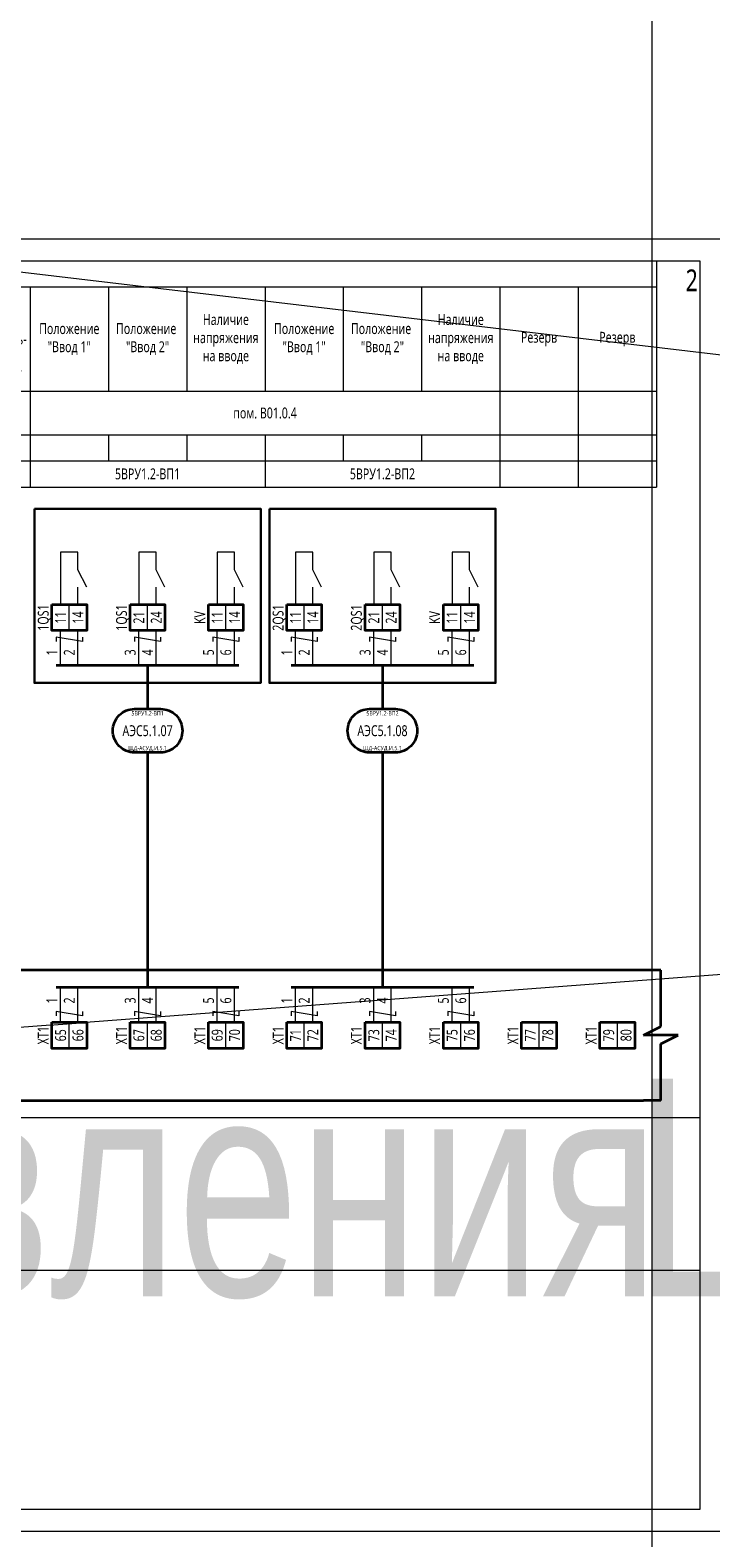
# Model space of a CAD drawing. Header units: millimetres. Extents: x -1173 to 6733, y -4591 to 345.
# Tile 68 of 93: x 681 to 838, y -2 to 345. Entities that reach past the tile are written whole.
import ezdxf
from ezdxf.enums import TextEntityAlignment as Align

# ---------------------------------------------------------------- set-up
doc = ezdxf.new("R2018")
doc.units = ezdxf.units.MM
doc.set_wipeout_variables(frame=1)
doc.layers.get('0').update_dxf_attribs({"lineweight": 15})
doc.layers.get('Defpoints').update_dxf_attribs({"color": 252, "lineweight": 15})
for name, color, linetype, lineweight in [('AK_Drawing', 7, 'Continuous', 35), ('AK_Drawing_Thin', 7, 'Continuous', 15), ('AK_Equipment', 7, 'Continuous', 35), ('AK_Multy_Wire', 7, 'Continuous', 35), ('AK_Table', 7, 'Continuous', 35), ('AK_Wire', 7, 'Continuous', 15), ('AK_Wire_Number', 7, 'Continuous', 15)]:
    doc.layers.add(name, color=color, linetype=linetype, lineweight=lineweight)
doc.layers.add('UNPLOTTED', color=2, linetype='Continuous', lineweight=15, plot=False)
doc.styles.get("Standard").update_dxf_attribs({"font": 'arial.ttf'})
doc.styles.add('Trebuchet MS', font='trebuc.ttf', dxfattribs={"width": 0.75})

# ---------------------------------------------------------------- blocks, each defined once
blk = doc.blocks.new('*U1')
at = {"layer": 'UNPLOTTED'}
blk.add_line((0, 90), (-185, 90), dxfattribs=at)
for points in [[(0, 0), (-395, 0), (-395, 287), (0, 287)], [(-185, 55), (0, 55), (0, 0), (-185, 0)]]:
    blk.add_lwpolyline(points, close=True, dxfattribs=at)
blk = doc.blocks.new('*U3')
at = {"layer": 'Defpoints', "style": 'Trebuchet MS', "width": 0.75}
blk.add_attdef('ЛИСТ', text='', height=5, dxfattribs=at).set_placement((-0.5, -2), align=Align.TOP_RIGHT)
blk = doc.blocks.new('*U70')
at = {"style": 'Trebuchet MS', "width": 0.75}
for tag, flags, p in [('NAME', 9, (-1, 0)), ('TYPE', 9, (-1, -3)), ('ASSYCODE', 9, (-1, -6)), ('MFG', 9, (-1, -9)), ('MESUREMENT_UNITS', 9, (-1, -13.44)), ('WEIGHT', 9, (-1, -18)), ('COUNT', 9, (-1, -16.98)), ('SORTING_SECTION', 9, (-1, -22.98)), ('XREF', 1, (-1, -24))]:
    blk.add_attdef(tag, text='', height=2, dxfattribs=dict(at, flags=flags)).set_placement(p, align=Align.RIGHT)
at = {"lineweight": 30, "width": 0.75, "flags": 104}
blk.add_attdef('CATDESC', text='', height=2.5, dxfattribs=at).set_placement((370, -25), align=Align.MIDDLE_RIGHT)
at = {"style": 'Trebuchet MS', "width": 0.75}
blk.add_attdef('TAG1', text='', height=2.5, dxfattribs=at).set_placement((2, -27), align=Align.MIDDLE_LEFT)
at = {"layer": 'UNPLOTTED', "style": 'Trebuchet MS', "width": 0.75, "flags": 8}
for tag, p in [('DESC1', (1, -3)), ('DESC2', (1, -5)), ('DESC3', (1, -7)), ('FAMILY', (1, -13.73)), ('SYSTEM_NAME', (1, -17.99)), ('POSITION_N', (1, -15.99))]:
    blk.add_attdef(tag, p, '', height=1, dxfattribs=at)
blk = doc.blocks.new('*U71')
for p, q in [((372, 0), (0, 0)), ((376, 0), (372, 0)), ((376, -13), (376, 0)), ((372, -15), (376, -13)), ((380, -15), (372, -15)), ((376, -17), (380, -15)), ((376, -30), (376, -17)), ((0, -30), (372, -30)), ((376, -30), (372, -30))]:
    blk.add_line(p, q)
at = {"lineweight": 30, "width": 0.75, "flags": 104}
blk.add_attdef('CATDESC', text='', height=2.5, dxfattribs=at).set_placement((370, -25), align=Align.MIDDLE_RIGHT)
at = {"style": 'Trebuchet MS', "width": 0.75}
blk.add_attdef('TAG1', text='', height=2.5, dxfattribs=at).set_placement((2, -27), align=Align.MIDDLE_LEFT)
at = {"layer": 'UNPLOTTED', "style": 'Trebuchet MS', "width": 0.75, "flags": 8}
for tag, p in [('DESC1', (1, -3)), ('DESC2', (1, -5)), ('DESC3', (1, -7)), ('FAMILY', (1, -13.73)), ('SYSTEM_NAME', (1, -17.99)), ('POSITION_N', (1, -15.99))]:
    blk.add_attdef(tag, p, '', height=1, dxfattribs=at)
blk = doc.blocks.new('*T31')
at = {"layer": 'AK_Table', "color": 0, "linetype": 'ByBlock', "lineweight": -2, "transparency": 16777216}
for p, q in [((0, 0), (385, 0)), ((0, 0), (0, -52)), ((25, 0), (25, -52)), ((385, 0), (385, -52)), ((25, -6), (385, -6)), ((43, -6), (43, -30)), ((61, -6), (61, -30)), ((79, -6), (79, -30)), ((97, -6), (97, -30)), ((115, -6), (115, -30)), ((133, -6), (133, -30)), ((151, -6), (151, -30)), ((169, -6), (169, -30)), ((187, -6), (187, -30)), ((205, -6), (205, -30)), ((223, -6), (223, -30)), ((241, -6), (241, -52)), ((259, -6), (259, -30)), ((277, -6), (277, -30)), ((295, -6), (295, -30)), ((313, -6), (313, -30)), ((331, -6), (331, -30)), ((349, -6), (349, -52)), ((367, -6), (367, -52)), ((0, -30), (385, -30)), ((0, -40), (385, -40)), ((43, -40), (43, -46)), ((61, -40), (61, -46)), ((79, -40), (79, -46)), ((97, -40), (97, -46)), ((115, -40), (115, -46)), ((133, -40), (133, -46)), ((151, -40), (151, -46)), ((169, -40), (169, -46)), ((187, -40), (187, -46)), ((205, -40), (205, -46)), ((223, -40), (223, -46)), ((259, -40), (259, -46)), ((277, -40), (277, -46)), ((295, -40), (295, -52)), ((313, -40), (313, -46)), ((331, -40), (331, -46)), ((0, -46), (385, -46)), ((0, -52), (385, -52))]:
    blk.add_line(p, q, dxfattribs=at)
at = {"layer": 'AK_Table', "color": 0, "transparency": 16777216, "char_height": 2.5, "attachment_point": 5, "style": 'Trebuchet MS'}
for s, insert, width in [('Аварийное освещение (наружные входы) "Режим дист."', (34, -18), 17), ('Аварийное освещение (табличка номера дома) "Режим дист."', (70, -18), 17), ('Аварийное освещение (табличка номера дома) "Включено"', (88, -18), 17), ('Аварийное освещение (световой указ. "ПГ") "Режим дист."', (106, -18), 17), ('Аварийное освещение (световой указ. "ПГ") "Включено"', (124, -18), 17), ('Аварийное освещение (заградитель- ные огни) "Режим дист."', (178, -18), 17), ('Аварийное освещение (заградитель- ные огни) "Режим дист."', (214, -18), 17), ('Аварийное освещение (наружные входы) "Включено"', (52, -18), 17), ('Аварийное освещение (вестибюль) "Режим дист."', (142, -18), 17), ('Аварийное освещение (вестибюль) "Включено"', (160, -18), 17), ('Аварийное освещение (заградитель- ные огни) "Включено"', (196, -18), 17), ('Аварийное освещение (заградитель- ные огни) "Включено"', (232, -18), 17), ('Наименование', (12.5, -15), 24), ('Наличие напряжения на вводе', (286, -18), 17), ('Наличие напряжения на вводе', (340, -18), 17), ('Положение "Ввод 1"', (250, -18), 17), ('Положение  "Ввод 2"', (268, -18), 17), ('Положение "Ввод 1"', (304, -18), 17), ('Положение  "Ввод 2"', (322, -18), 17), ('Резерв', (358, -18), 17), ('Резерв', (376, -18), 17), ('Место отбора параметра', (12.5, -35), 23), ('{\\C256;пом. B01.0.5}', (133, -35), 215), ('{\\C256;пом. B01.0.4}', (295, -35), 107), ('Чертеж установки', (12.5, -43), 23), ('Позиция', (12.5, -49), 23), ('5ВРУ1.1-РП5', (133, -49), 215), ('5ВРУ1.2-ВП1', (268, -49), 53), ('5ВРУ1.2-ВП2', (322, -49), 53)]:
    blk.add_mtext(s, dxfattribs=dict(at, insert=insert, width=width))
blk = doc.blocks.new('*U217')
blk.add_wipeout([(0, 0), (0, -6), (8, -6), (8, 0)])
blk.add_lwpolyline([(0, 0), (8, 0), (8, -6), (0, -6)], close=True)
at = {"lineweight": -2}
blk.add_lwpolyline([(4, 0), (8, 0), (8, -6), (4, -6)], close=True, dxfattribs=at)
at = {"style": 'Trebuchet MS', "width": 0.75, "flags": 12}
for tag, p in [('TERM01', (2, -3)), ('TERM02', (6, -3))]:
    blk.add_attdef(tag, text='', height=2.5, rotation=90, dxfattribs=at).set_placement(p, align=Align.MIDDLE_CENTER)
at = {"style": 'Trebuchet MS', "width": 0.75}
blk.add_attdef('TAG1', text='', height=2.5, rotation=90, dxfattribs=at).set_placement((-2, -3), align=Align.MIDDLE_CENTER)
at = {"style": 'Trebuchet MS', "width": 0.75, "flags": 12}
for tag, p in [('NOTE01', (2, -7)), ('NOTE02', (6, -7))]:
    blk.add_attdef(tag, text='', height=2.5, rotation=90, dxfattribs=at).set_placement(p, align=Align.MIDDLE_RIGHT)
blk = doc.blocks.new('*U12')
blk.add_lwpolyline([(-3, 5), (3, 5, -0.414214), (8, 0), (8, 0, -0.414214), (3, -5), (-3, -5, -0.414214), (-8, 0), (-8, 0, -0.414214)], format="xyb", close=True)
at = {"style": 'Trebuchet MS', "width": 0.75}
blk.add_attdef('CA_CIRCUIT_NUMBER', text='', height=2.5, dxfattribs=at).set_placement((0, 0), align=Align.MIDDLE_CENTER)
at = {"lineweight": 30, "width": 0.75, "flags": 1}
blk.add_attdef('CA_CABLE_TYPE', text='', height=2.5, rotation=90, dxfattribs=at).set_placement((0, -25), align=Align.BOTTOM_CENTER)
at = {"style": 'Trebuchet MS', "width": 0.75}
blk.add_attdef('LENGTH', text='', height=2.5, rotation=90, dxfattribs=at).set_placement((2, -24.82), align=Align.MIDDLE_CENTER)
at = {"layer": 'UNPLOTTED', "style": 'Trebuchet MS', "width": 0.75}
for tag, p in [('LOAD_NAME', (0, 4)), ('PANEL_NAME', (0, -4))]:
    blk.add_attdef(tag, text='', height=1, dxfattribs=at).set_placement(p, align=Align.MIDDLE_CENTER)
blk = doc.blocks.new('*U114')
at = {"layer": 'AK_Wire'}
for points in [[(-2, -4), (-2, 4)], [(2, -4), (2, 4)], [(3, 2.5), (3, 1.5), (-3, 2.5), (-3, 1.5)]]:
    blk.add_lwpolyline(points, dxfattribs=at)
blk = doc.blocks.new('*U115')
at = {"layer": 'AK_Drawing', "color": 0, "linetype": 'ByBlock', "lineweight": -2, "transparency": 16777216}
for p in [(0, 0), (18, 0), (36, 0)]:
    blk.add_blockref('*U114', p, dxfattribs=at)
blk = doc.blocks.new('Z')
at = {"layer": 'AK_Wire'}
blk.add_lwpolyline([(3, 0.5), (3, -0.5), (-3, 0.5), (-3, -0.5)], dxfattribs=at)
blk = doc.blocks.new('*U116')
at = {"layer": 'AK_Wire'}
for points in [[(-2, -4), (-2, 4)], [(2, -4), (2, 4)]]:
    blk.add_lwpolyline(points, dxfattribs=at)
blk.add_blockref('Z', (0, -2), dxfattribs=at)
blk = doc.blocks.new('*U117')
at = {"layer": 'AK_Drawing', "color": 0, "linetype": 'ByBlock', "lineweight": -2, "transparency": 16777216}
for p in [(0, 0), (18, 0), (36, 0)]:
    blk.add_blockref('*U116', p, dxfattribs=at)
blk = doc.blocks.new('*U30')
blk.add_line((4, 0), (4, 4))
blk.add_lwpolyline([(6, 4), (4, 8), (4, 12), (0, 12), (0, 0)])
blk = doc.blocks.new('*U118')
at = {"layer": 'AK_Drawing_Thin'}
blk.add_blockref('*U30', (-4, -6.5), dxfattribs=at)
blk = doc.blocks.new('*U119')
at = {"layer": 'AK_Drawing', "color": 0, "linetype": 'ByBlock', "lineweight": -2, "transparency": 16777216}
for p in [(0, 0), (18, 0), (36, 0)]:
    blk.add_blockref('*U118', p, dxfattribs=at)
blk = doc.blocks.new('*U120')
at = {"layer": 'AK_Wire'}
for points in [[(-2, -4), (-2, 4)], [(2, -4), (2, 4)], [(3, 2.5), (3, 1.5), (-3, 2.5), (-3, 1.5)]]:
    blk.add_lwpolyline(points, dxfattribs=at)
blk = doc.blocks.new('*U121')
at = {"layer": 'AK_Drawing', "color": 0, "linetype": 'ByBlock', "lineweight": -2, "transparency": 16777216}
for p in [(0, 0), (18, 0), (36, 0)]:
    blk.add_blockref('*U120', p, dxfattribs=at)
blk = doc.blocks.new('*U122')
at = {"layer": 'AK_Wire'}
for points in [[(-2, -4), (-2, 4)], [(2, -4), (2, 4)]]:
    blk.add_lwpolyline(points, dxfattribs=at)
blk.add_blockref('Z', (0, -2), dxfattribs=at)
blk = doc.blocks.new('*U123')
at = {"layer": 'AK_Drawing', "color": 0, "linetype": 'ByBlock', "lineweight": -2, "transparency": 16777216}
for p in [(0, 0), (18, 0), (36, 0)]:
    blk.add_blockref('*U122', p, dxfattribs=at)
blk = doc.blocks.new('*U124')
at = {"layer": 'AK_Drawing_Thin'}
blk.add_blockref('*U30', (-4, -6.5), dxfattribs=at)
blk = doc.blocks.new('*U125')
at = {"layer": 'AK_Drawing', "color": 0, "linetype": 'ByBlock', "lineweight": -2, "transparency": 16777216}
for p in [(0, 0), (18, 0), (36, 0)]:
    blk.add_blockref('*U124', p, dxfattribs=at)

msp = doc.modelspace()

# ---------------------------------------------------------------- linework, layer by layer
at = {"layer": 'AK_Drawing', "lineweight": 30}
for points in [[(682, 235), (734, 235), (734, 195), (682, 195)], [(736, 235), (788, 235), (788, 195), (736, 195)]]:
    msp.add_lwpolyline(points, close=True, dxfattribs=at)
at = {"layer": 'AK_Multy_Wire'}
for p, q in [((729, 199), (687, 199)), ((783, 199), (741, 199)), ((729, 125), (687, 125)), ((783, 125), (741, 125))]:
    msp.add_line(p, q, dxfattribs=at)
for points in [[(708, 199), (708, 189)], [(762, 199), (762, 189)], [(708, 179), (708, 125)], [(762, 179), (762, 125)]]:
    msp.add_lwpolyline(points, dxfattribs=at)
at = {"layer": 'UNPLOTTED', "color": 2, "true_color": 0xf1eb1f}
msp.add_xline((824, -1679), (0, 1), dxfattribs=at)
at = {"layer": 'UNPLOTTED', "linetype": 'Continuous'}
msp.add_lwpolyline([(420, 0), (840, 0), (840, 297), (420, 297)], close=True, dxfattribs=at)

# ---------------------------------------------------------------- block references
msp.add_blockref('*T31', (440, 292))
at = {"layer": 'AK_Drawing_Thin'}
msp.add_blockref('*U3', (835, 292), dxfattribs=at).add_auto_attribs({'ЛИСТ': '2'})
at = {"layer": 'AK_Equipment'}
ref = msp.add_blockref('*U70', (30, 129), dxfattribs=at)
lines = msp.add_mtext('\\W0.7500;Шкаф управления "МЕГАТРОН" ШАУ-С-220-ЩД-АСУД.И.5.1(1059-50-1.2-05-АСУД.И)-54', dxfattribs={"layer": '0', "insert": (400, 104), "char_height": 50, "attachment_point": 1})
ref.add_attrib('CATDESC', '', (400, 104), dxfattribs={"flags": 104}).embed_mtext(lines)
ref = msp.add_blockref('*U71', (450, 129), dxfattribs=at)
lines = msp.add_mtext('\\W0.7500;Шкаф управления "МЕГАТРОН" ШАУ-С-220-ЩД-АСУД.И.5.1(1059-50-1.2-05-АСУД.И)-54', dxfattribs={"layer": '0', "insert": (820, 104), "char_height": 50, "attachment_point": 1})
ref.add_attrib('CATDESC', '', (820, 104), dxfattribs={"flags": 104}).embed_mtext(lines)
at = {"layer": 'AK_Multy_Wire', "ltscale": 10}
for p, values in [((708, 184), {'CA_CIRCUIT_NUMBER': 'АЭС5.1.07', 'PANEL_NAME': 'ЩД-АСУД.И.5.1', 'LOAD_NAME': '5ВРУ1.2-ВП1'}), ((762, 184), {'CA_CIRCUIT_NUMBER': 'АЭС5.1.08', 'PANEL_NAME': 'ЩД-АСУД.И.5.1', 'LOAD_NAME': '5ВРУ1.2-ВП2'})]:
    msp.add_blockref('*U12', p, dxfattribs=at).add_auto_attribs(values)
at = {"layer": 'UNPLOTTED'}
msp.add_blockref('*U1', (835, 5), dxfattribs=at)

# ---------------------------------------------------------------- texts
at = {"layer": 'AK_Wire_Number', "style": 'Trebuchet MS', "width": 0.75}
for s, p in [('1', (688, 202)), ('2', (692, 202)), ('3', (706, 202)), ('4', (710, 202)), ('5', (724, 202)), ('6', (728, 202)), ('1', (742, 202)), ('2', (746, 202)), ('3', (760, 202)), ('4', (764, 202)), ('5', (778, 202)), ('6', (782, 202)), ('1', (688, 122)), ('2', (692, 122)), ('3', (706, 122)), ('4', (710, 122)), ('5', (724, 122)), ('6', (728, 122)), ('1', (742, 122)), ('2', (746, 122)), ('3', (760, 122)), ('4', (764, 122)), ('5', (778, 122)), ('6', (782, 122))]:
    msp.add_text(s, height=2.5, rotation=90, dxfattribs=at).set_placement(p, align=Align.BOTTOM_CENTER)

# ---------------------------------------------------------------- next in the draw order: block references
at = {"layer": 'AK_Equipment', "lineweight": 15}
ref = msp.add_blockref('*U217', (686, 213), dxfattribs=at)
ref.add_attrib('TAG1', '1QS1', dxfattribs={"layer": '0', "height": 2.5, "rotation": 90, "style": 'Trebuchet MS', "width": 0.75}).set_placement((684, 210), align=Align.MIDDLE_CENTER)
ref.add_attrib('TERM01', '11', dxfattribs={"layer": '0', "height": 2.5, "rotation": 90, "style": 'Trebuchet MS', "width": 0.75}).set_placement((688, 210), align=Align.MIDDLE_CENTER)
ref.add_attrib('TERM02', '14', dxfattribs={"layer": '0', "height": 2.5, "rotation": 90, "style": 'Trebuchet MS', "width": 0.75}).set_placement((692, 210), align=Align.MIDDLE_CENTER)
ref = msp.add_blockref('*U217', (704, 213), dxfattribs=at)
ref.add_attrib('TAG1', '1QS1', dxfattribs={"layer": '0', "height": 2.5, "rotation": 90, "style": 'Trebuchet MS', "width": 0.75}).set_placement((702, 210), align=Align.MIDDLE_CENTER)
ref.add_attrib('TERM01', '21', dxfattribs={"layer": '0', "height": 2.5, "rotation": 90, "style": 'Trebuchet MS', "width": 0.75}).set_placement((706, 210), align=Align.MIDDLE_CENTER)
ref.add_attrib('TERM02', '24', dxfattribs={"layer": '0', "height": 2.5, "rotation": 90, "style": 'Trebuchet MS', "width": 0.75}).set_placement((710, 210), align=Align.MIDDLE_CENTER)
ref = msp.add_blockref('*U217', (722, 213), dxfattribs=at)
ref.add_attrib('TAG1', 'KV', dxfattribs={"layer": '0', "height": 2.5, "rotation": 90, "style": 'Trebuchet MS', "width": 0.75}).set_placement((720, 210), align=Align.MIDDLE_CENTER)
ref.add_attrib('TERM01', '11', dxfattribs={"layer": '0', "height": 2.5, "rotation": 90, "style": 'Trebuchet MS', "width": 0.75}).set_placement((724, 210), align=Align.MIDDLE_CENTER)
ref.add_attrib('TERM02', '14', dxfattribs={"layer": '0', "height": 2.5, "rotation": 90, "style": 'Trebuchet MS', "width": 0.75}).set_placement((728, 210), align=Align.MIDDLE_CENTER)
ref = msp.add_blockref('*U217', (740, 213), dxfattribs=at)
ref.add_attrib('TAG1', '2QS1', dxfattribs={"layer": '0', "height": 2.5, "rotation": 90, "style": 'Trebuchet MS', "width": 0.75}).set_placement((738, 210), align=Align.MIDDLE_CENTER)
ref.add_attrib('TERM01', '11', dxfattribs={"layer": '0', "height": 2.5, "rotation": 90, "style": 'Trebuchet MS', "width": 0.75}).set_placement((742, 210), align=Align.MIDDLE_CENTER)
ref.add_attrib('TERM02', '14', dxfattribs={"layer": '0', "height": 2.5, "rotation": 90, "style": 'Trebuchet MS', "width": 0.75}).set_placement((746, 210), align=Align.MIDDLE_CENTER)
ref = msp.add_blockref('*U217', (758, 213), dxfattribs=at)
ref.add_attrib('TAG1', '2QS1', dxfattribs={"layer": '0', "height": 2.5, "rotation": 90, "style": 'Trebuchet MS', "width": 0.75}).set_placement((756, 210), align=Align.MIDDLE_CENTER)
ref.add_attrib('TERM01', '21', dxfattribs={"layer": '0', "height": 2.5, "rotation": 90, "style": 'Trebuchet MS', "width": 0.75}).set_placement((760, 210), align=Align.MIDDLE_CENTER)
ref.add_attrib('TERM02', '24', dxfattribs={"layer": '0', "height": 2.5, "rotation": 90, "style": 'Trebuchet MS', "width": 0.75}).set_placement((764, 210), align=Align.MIDDLE_CENTER)
ref = msp.add_blockref('*U217', (776, 213), dxfattribs=at)
ref.add_attrib('TAG1', 'KV', dxfattribs={"layer": '0', "height": 2.5, "rotation": 90, "style": 'Trebuchet MS', "width": 0.75}).set_placement((774, 210), align=Align.MIDDLE_CENTER)
ref.add_attrib('TERM01', '11', dxfattribs={"layer": '0', "height": 2.5, "rotation": 90, "style": 'Trebuchet MS', "width": 0.75}).set_placement((778, 210), align=Align.MIDDLE_CENTER)
ref.add_attrib('TERM02', '14', dxfattribs={"layer": '0', "height": 2.5, "rotation": 90, "style": 'Trebuchet MS', "width": 0.75}).set_placement((782, 210), align=Align.MIDDLE_CENTER)
ref = msp.add_blockref('*U217', (686, 117), dxfattribs=at)
ref.add_attrib('TAG1', 'XT1', dxfattribs={"layer": '0', "height": 2.5, "rotation": 90, "style": 'Trebuchet MS', "width": 0.75}).set_placement((684, 114), align=Align.MIDDLE_CENTER)
ref.add_attrib('TERM01', '65', dxfattribs={"layer": '0', "height": 2.5, "rotation": 90, "style": 'Trebuchet MS', "width": 0.75}).set_placement((688, 114), align=Align.MIDDLE_CENTER)
ref.add_attrib('TERM02', '66', dxfattribs={"layer": '0', "height": 2.5, "rotation": 90, "style": 'Trebuchet MS', "width": 0.75}).set_placement((692, 114), align=Align.MIDDLE_CENTER)
ref = msp.add_blockref('*U217', (704, 117), dxfattribs=at)
ref.add_attrib('TAG1', 'XT1', dxfattribs={"layer": '0', "height": 2.5, "rotation": 90, "style": 'Trebuchet MS', "width": 0.75}).set_placement((702, 114), align=Align.MIDDLE_CENTER)
ref.add_attrib('TERM01', '67', dxfattribs={"layer": '0', "height": 2.5, "rotation": 90, "style": 'Trebuchet MS', "width": 0.75}).set_placement((706, 114), align=Align.MIDDLE_CENTER)
ref.add_attrib('TERM02', '68', dxfattribs={"layer": '0', "height": 2.5, "rotation": 90, "style": 'Trebuchet MS', "width": 0.75}).set_placement((710, 114), align=Align.MIDDLE_CENTER)
ref = msp.add_blockref('*U217', (722, 117), dxfattribs=at)
ref.add_attrib('TAG1', 'XT1', dxfattribs={"layer": '0', "height": 2.5, "rotation": 90, "style": 'Trebuchet MS', "width": 0.75}).set_placement((720, 114), align=Align.MIDDLE_CENTER)
ref.add_attrib('TERM01', '69', dxfattribs={"layer": '0', "height": 2.5, "rotation": 90, "style": 'Trebuchet MS', "width": 0.75}).set_placement((724, 114), align=Align.MIDDLE_CENTER)
ref.add_attrib('TERM02', '70', dxfattribs={"layer": '0', "height": 2.5, "rotation": 90, "style": 'Trebuchet MS', "width": 0.75}).set_placement((728, 114), align=Align.MIDDLE_CENTER)
ref = msp.add_blockref('*U217', (740, 117), dxfattribs=at)
ref.add_attrib('TAG1', 'XT1', dxfattribs={"layer": '0', "height": 2.5, "rotation": 90, "style": 'Trebuchet MS', "width": 0.75}).set_placement((738, 114), align=Align.MIDDLE_CENTER)
ref.add_attrib('TERM01', '71', dxfattribs={"layer": '0', "height": 2.5, "rotation": 90, "style": 'Trebuchet MS', "width": 0.75}).set_placement((742, 114), align=Align.MIDDLE_CENTER)
ref.add_attrib('TERM02', '72', dxfattribs={"layer": '0', "height": 2.5, "rotation": 90, "style": 'Trebuchet MS', "width": 0.75}).set_placement((746, 114), align=Align.MIDDLE_CENTER)
ref = msp.add_blockref('*U217', (758, 117), dxfattribs=at)
ref.add_attrib('TAG1', 'XT1', dxfattribs={"layer": '0', "height": 2.5, "rotation": 90, "style": 'Trebuchet MS', "width": 0.75}).set_placement((756, 114), align=Align.MIDDLE_CENTER)
ref.add_attrib('TERM01', '73', dxfattribs={"layer": '0', "height": 2.5, "rotation": 90, "style": 'Trebuchet MS', "width": 0.75}).set_placement((760, 114), align=Align.MIDDLE_CENTER)
ref.add_attrib('TERM02', '74', dxfattribs={"layer": '0', "height": 2.5, "rotation": 90, "style": 'Trebuchet MS', "width": 0.75}).set_placement((764, 114), align=Align.MIDDLE_CENTER)
ref = msp.add_blockref('*U217', (776, 117), dxfattribs=at)
ref.add_attrib('TAG1', 'XT1', dxfattribs={"layer": '0', "height": 2.5, "rotation": 90, "style": 'Trebuchet MS', "width": 0.75}).set_placement((774, 114), align=Align.MIDDLE_CENTER)
ref.add_attrib('TERM01', '75', dxfattribs={"layer": '0', "height": 2.5, "rotation": 90, "style": 'Trebuchet MS', "width": 0.75}).set_placement((778, 114), align=Align.MIDDLE_CENTER)
ref.add_attrib('TERM02', '76', dxfattribs={"layer": '0', "height": 2.5, "rotation": 90, "style": 'Trebuchet MS', "width": 0.75}).set_placement((782, 114), align=Align.MIDDLE_CENTER)
ref = msp.add_blockref('*U217', (794, 117), dxfattribs=at)
ref.add_attrib('TAG1', 'XT1', dxfattribs={"layer": '0', "height": 2.5, "rotation": 90, "style": 'Trebuchet MS', "width": 0.75}).set_placement((792, 114), align=Align.MIDDLE_CENTER)
ref.add_attrib('TERM01', '77', dxfattribs={"layer": '0', "height": 2.5, "rotation": 90, "style": 'Trebuchet MS', "width": 0.75}).set_placement((796, 114), align=Align.MIDDLE_CENTER)
ref.add_attrib('TERM02', '78', dxfattribs={"layer": '0', "height": 2.5, "rotation": 90, "style": 'Trebuchet MS', "width": 0.75}).set_placement((800, 114), align=Align.MIDDLE_CENTER)
ref = msp.add_blockref('*U217', (812, 117), dxfattribs=at)
ref.add_attrib('TAG1', 'XT1', dxfattribs={"layer": '0', "height": 2.5, "rotation": 90, "style": 'Trebuchet MS', "width": 0.75}).set_placement((810, 114), align=Align.MIDDLE_CENTER)
ref.add_attrib('TERM01', '79', dxfattribs={"layer": '0', "height": 2.5, "rotation": 90, "style": 'Trebuchet MS', "width": 0.75}).set_placement((814, 114), align=Align.MIDDLE_CENTER)
ref.add_attrib('TERM02', '80', dxfattribs={"layer": '0', "height": 2.5, "rotation": 90, "style": 'Trebuchet MS', "width": 0.75}).set_placement((818, 114), align=Align.MIDDLE_CENTER)

# ---------------------------------------------------------------- next in the draw order: linework, layer by layer
at = {"color": 3}
msp.add_lwpolyline([(-287, 43), (3067, 296), (-53, -147), (927, -147), (-44, -438), (1094, -438), (210, -600), (210, 345), (3172, -6)], dxfattribs=at)

# ---------------------------------------------------------------- next in the draw order: block references
at = {"layer": 'AK_Drawing'}
for name, p in [('*U119', (692, 219.5)), ('*U125', (746, 219.5)), ('*U115', (690, 203)), ('*U121', (744, 203)), ('*U117', (690, 121)), ('*U123', (744, 121))]:
    msp.add_blockref(name, p, dxfattribs=at)

doc.saveas('drawing.dxf')
